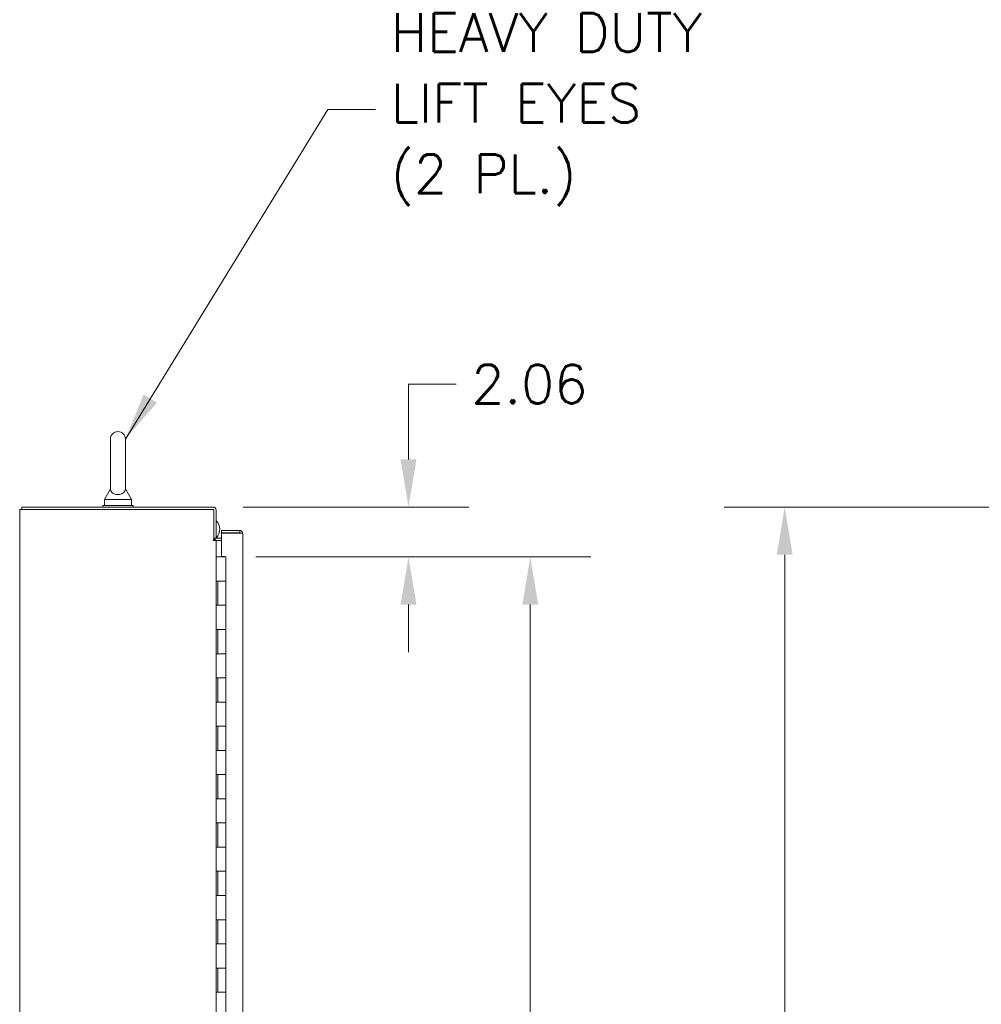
# Model space of a CAD drawing. Header units: inches. Extents: x 14 to 326, y 10 to 205.
# Tile 16 of 107: x 29 to 69, y 134 to 175. Entities that reach past the tile are written whole.
import ezdxf

# ---------------------------------------------------------------- set-up
doc = ezdxf.new("R2010")
doc.units = ezdxf.units.IN
doc.header["$LTSCALE"] = 20
doc.header["$MEASUREMENT"] = 0
for name, color, linetype, lineweight in [('Dimension (ANSI)', 7, 'Continuous', 5), ('Symbol (ANSI)', 7, 'Continuous', 5), ('Visible (ANSI)', 7, 'Continuous', 5)]:
    doc.layers.add(name, color=color, linetype=linetype, lineweight=lineweight)
doc.styles.add('ROMANS', font='romans.shx')
doc.dimstyles.new('Default (ANSI)', dxfattribs={"dimscale": 20, "dimtxt": 0.08, "dimasz": 0.098425, "dimexe": 0.125, "dimexo": 0.0625, "dimgap": 0.031496, "dimtad": 0, "dimtih": 1, "dimtoh": 1, "dimrnd": 1e-08, "dimzin": 0, "dimdsep": 46, "dimtxsty": 'ROMANS', "dimcen": 0.09, "dimdle": 0.393701, "dimclrd": 256, "dimclre": 256, "dimclrt": 256, "dimadec": 0, "dimazin": 0, "dimtfac": 1.25, "dimtofl": 0, "dimtmove": 0, "dimatfit": 3, "dimfxl": 1, "dimtolj": 1, "dimtzin": 0, "dimlwd": -1, "dimlwe": -1, "dimarcsym": 0})
doc.dimstyles.new('Default (ANSI)$7', dxfattribs={"dimscale": 20, "dimtxt": 0.08, "dimasz": 0.098425, "dimexe": 0.125, "dimexo": 0.0625, "dimgap": 0.031496, "dimtad": 0, "dimtih": 1, "dimtoh": 1, "dimrnd": 1e-08, "dimzin": 0, "dimdsep": 46, "dimtxsty": 'ROMANS', "dimcen": 0.09, "dimdle": 0.393701, "dimclrd": 256, "dimclre": 256, "dimclrt": 256, "dimadec": 0, "dimazin": 0, "dimtfac": 1.25, "dimtofl": 0, "dimtmove": 0, "dimatfit": 3, "dimfxl": 1, "dimtolj": 1, "dimtzin": 0, "dimlwd": -1, "dimlwe": -1, "dimarcsym": 0})

# ---------------------------------------------------------------- blocks, each defined once
blk = doc.blocks.new('*D7')
at = {"layer": 'Defpoints', "color": 0, "transparency": 16777216}
for p in [(60.663, 154.612), (87.288, 154.612), (87.435, 88.487)]:
    blk.add_point(p, dxfattribs=at)
at = {"layer": 'Dimension (ANSI)', "transparency": 16777216}
for p, q in [((86.038, 154.612), (58.163, 154.612)), ((60.663, 152.643), (60.663, 125.646)), ((60.663, 90.455), (60.663, 117.453)), ((86.185, 88.487), (58.163, 88.487))]:
    blk.add_line(p, q, dxfattribs=at)
for points in [[(60.335, 152.643), (60.991, 152.643), (60.663, 154.612)], [(60.335, 90.455), (60.991, 90.455), (60.663, 88.487)]]:
    blk.add_solid(points, dxfattribs=at)
at = {"layer": 'Dimension (ANSI)', "transparency": 16777216, "insert": (60.663, 121.549), "char_height": 1.6, "attachment_point": 5, "style": 'ROMANS'}
blk.add_mtext('\\A1;66.13{\\PTOTAL\\PHEIGHT}', dxfattribs=at)
blk = doc.blocks.new('*D46')
at = {"layer": 'Defpoints', "color": 0, "transparency": 16777216}
for p in [(37.54, 152.55), (37.54, 102.55), (50.139, 102.55)]:
    blk.add_point(p, dxfattribs=at)
at = {"layer": 'Dimension (ANSI)', "transparency": 16777216}
for p, q in [((38.79, 152.55), (52.639, 152.55)), ((50.139, 150.581), (50.139, 131.647)), ((50.139, 104.518), (50.139, 123.453)), ((38.79, 102.55), (52.639, 102.55))]:
    blk.add_line(p, q, dxfattribs=at)
for points in [[(49.811, 150.581), (50.467, 150.581), (50.139, 152.55)], [(49.811, 104.518), (50.467, 104.518), (50.139, 102.55)]]:
    blk.add_solid(points, dxfattribs=at)
at = {"layer": 'Dimension (ANSI)', "transparency": 16777216, "insert": (50.139, 127.55), "char_height": 1.6, "attachment_point": 5, "style": 'ROMANS'}
blk.add_mtext('\\A1;50.00{\\PCONT.\\PHINGE}', dxfattribs=at)
blk = doc.blocks.new('*D47')
at = {"layer": 'Defpoints', "color": 0, "transparency": 16777216}
for p in [(37.02, 154.612), (37.54, 152.55), (45.102, 152.55)]:
    blk.add_point(p, dxfattribs=at)
at = {"layer": 'Dimension (ANSI)', "transparency": 16777216}
for p, q in [((45.102, 156.58), (45.102, 159.699)), ((45.102, 159.699), (47.071, 159.699)), ((38.27, 154.612), (47.602, 154.612)), ((38.79, 152.55), (47.602, 152.55)), ((45.102, 150.581), (45.102, 148.613))]:
    blk.add_line(p, q, dxfattribs=at)
for points in [[(44.774, 156.58), (45.43, 156.58), (45.102, 154.612)], [(44.774, 150.581), (45.43, 150.581), (45.102, 152.55)]]:
    blk.add_solid(points, dxfattribs=at)
at = {"layer": 'Dimension (ANSI)', "transparency": 16777216, "insert": (47.701, 160.499), "char_height": 1.6, "attachment_point": 1, "style": 'ROMANS'}
blk.add_mtext('\\A1;2.06', dxfattribs=at)

msp = doc.modelspace()

# ---------------------------------------------------------------- linework, layer by layer
at = {"layer": 'Visible (ANSI)'}
for p, q in [((32.7728, 157.4245), (32.7728, 155.3645)), ((33.3928, 155.3645), (33.3928, 157.4245)), ((32.7728, 155.3645), (32.5228, 154.9245)), ((33.3928, 155.3645), (33.6428, 154.9245)), ((32.5228, 154.9245), (33.6428, 154.9245)), ((32.5228, 154.9245), (32.5228, 154.6745)), ((33.6428, 154.9245), (33.6428, 154.6745)), ((29.1453, 154.5183), (29.0203, 154.5183)), ((29.0203, 100.5807), (29.0203, 154.5183)), ((37.0204, 154.612), (29.114, 154.612)), ((29.114, 154.612), (29.114, 154.5183)), ((29.1453, 154.5183), (37.0516, 154.5183)), ((32.4578, 154.6745), (33.7078, 154.6745)), ((32.4578, 154.612), (32.4578, 154.6745)), ((33.7078, 154.612), (33.7078, 154.6745)), ((37.0516, 154.5183), (37.0516, 153.2372)), ((37.1453, 153.3307), (37.1453, 154.487)), ((38.1222, 153.6433), (37.3721, 153.6433)), ((37.3721, 153.6433), (37.3721, 153.5496)), ((37.3721, 153.5496), (38.1222, 153.5496)), ((37.3721, 153.5386), (37.3721, 152.5652)), ((38.1222, 153.5386), (37.3721, 153.5386)), ((38.1222, 153.5496), (38.1222, 153.6433)), ((38.2471, 153.5184), (38.2471, 101.5808)), ((37.0202, 153.237), (37.0202, 153.2372)), ((37.0202, 153.2372), (37.0516, 153.2372)), ((37.0204, 153.237), (37.0202, 153.237)), ((37.1453, 153.237), (37.0204, 153.237)), ((37.0516, 153.3307), (37.1453, 153.3307)), ((37.1766, 153.237), (37.1453, 153.237)), ((37.1453, 153.237), (37.1453, 101.862)), ((37.3721, 153.3307), (37.1766, 153.3307)), ((37.3721, 153.237), (37.1766, 153.237)), ((37.2168, 152.55), (37.1453, 152.55)), ((37.2168, 152.55), (37.5405, 152.55)), ((37.3721, 152.5652), (37.4971, 152.5652)), ((37.4971, 152.5652), (37.4971, 152.55)), ((37.5405, 151.55), (37.5405, 152.55)), ((37.1482, 150.55), (37.1482, 151.55)), ((37.1482, 151.55), (37.2168, 151.55)), ((37.2105, 150.55), (37.2105, 151.55)), ((37.5405, 151.55), (37.2168, 151.55)), ((37.2168, 151.55), (37.5405, 151.55)), ((37.5405, 150.55), (37.5405, 151.55)), ((37.2168, 150.55), (37.1482, 150.55)), ((37.2168, 150.55), (37.5405, 150.55)), ((37.5405, 150.55), (37.2168, 150.55)), ((37.5405, 149.55), (37.5405, 150.55)), ((37.1482, 148.55), (37.1482, 149.55)), ((37.1482, 149.55), (37.2168, 149.55)), ((37.2105, 148.55), (37.2105, 149.55)), ((37.5405, 149.55), (37.2168, 149.55)), ((37.2168, 149.55), (37.5405, 149.55)), ((37.5405, 148.55), (37.5405, 149.55)), ((37.2168, 148.55), (37.1482, 148.55)), ((37.2168, 148.55), (37.5405, 148.55)), ((37.5405, 148.55), (37.2168, 148.55)), ((37.5405, 147.55), (37.5405, 148.55)), ((37.1482, 146.55), (37.1482, 147.55)), ((37.1482, 147.55), (37.2168, 147.55)), ((37.2105, 146.55), (37.2105, 147.55)), ((37.5405, 147.55), (37.2168, 147.55)), ((37.2168, 147.55), (37.5405, 147.55)), ((37.5405, 146.55), (37.5405, 147.55)), ((37.2168, 146.55), (37.1482, 146.55)), ((37.2168, 146.55), (37.5405, 146.55)), ((37.5405, 146.55), (37.2168, 146.55)), ((37.5405, 145.55), (37.5405, 146.55)), ((37.1482, 144.55), (37.1482, 145.55)), ((37.1482, 145.55), (37.2168, 145.55)), ((37.2105, 144.55), (37.2105, 145.55)), ((37.5405, 145.55), (37.2168, 145.55)), ((37.2168, 145.55), (37.5405, 145.55)), ((37.5405, 144.55), (37.5405, 145.55)), ((37.2168, 144.55), (37.1482, 144.55)), ((37.2168, 144.55), (37.5405, 144.55)), ((37.5405, 144.55), (37.2168, 144.55)), ((37.5405, 143.55), (37.5405, 144.55)), ((37.1482, 142.55), (37.1482, 143.55)), ((37.1482, 143.55), (37.2168, 143.55)), ((37.2105, 142.55), (37.2105, 143.55)), ((37.5405, 143.55), (37.2168, 143.55)), ((37.2168, 143.55), (37.5405, 143.55)), ((37.5405, 142.55), (37.5405, 143.55)), ((37.2168, 142.55), (37.1482, 142.55)), ((37.2168, 142.55), (37.5405, 142.55)), ((37.5405, 142.55), (37.2168, 142.55)), ((37.5405, 141.55), (37.5405, 142.55)), ((37.1482, 140.55), (37.1482, 141.55)), ((37.1482, 141.55), (37.2168, 141.55)), ((37.2105, 140.55), (37.2105, 141.55)), ((37.5405, 141.55), (37.2168, 141.55)), ((37.2168, 141.55), (37.5405, 141.55)), ((37.5405, 140.55), (37.5405, 141.55)), ((37.2168, 140.55), (37.1482, 140.55)), ((37.2168, 140.55), (37.5405, 140.55)), ((37.5405, 140.55), (37.2168, 140.55)), ((37.5405, 139.55), (37.5405, 140.55)), ((37.1482, 138.55), (37.1482, 139.55)), ((37.1482, 139.55), (37.2168, 139.55)), ((37.2105, 138.55), (37.2105, 139.55)), ((37.5405, 139.55), (37.2168, 139.55)), ((37.2168, 139.55), (37.5405, 139.55)), ((37.5405, 138.55), (37.5405, 139.55)), ((37.2168, 138.55), (37.1482, 138.55)), ((37.2168, 138.55), (37.5405, 138.55)), ((37.5405, 138.55), (37.2168, 138.55)), ((37.5405, 137.55), (37.5405, 138.55)), ((37.1482, 136.55), (37.1482, 137.55)), ((37.1482, 137.55), (37.2168, 137.55)), ((37.2105, 136.55), (37.2105, 137.55)), ((37.5405, 137.55), (37.2168, 137.55)), ((37.2168, 137.55), (37.5405, 137.55)), ((37.5405, 136.55), (37.5405, 137.55)), ((37.2168, 136.55), (37.1482, 136.55)), ((37.2168, 136.55), (37.5405, 136.55)), ((37.5405, 136.55), (37.2168, 136.55)), ((37.5405, 135.55), (37.5405, 136.55)), ((37.1482, 134.55), (37.1482, 135.55)), ((37.1482, 135.55), (37.2168, 135.55)), ((37.2105, 134.55), (37.2105, 135.55)), ((37.5405, 135.55), (37.2168, 135.55)), ((37.2168, 135.55), (37.5405, 135.55)), ((37.5405, 134.55), (37.5405, 135.55)), ((37.2168, 134.55), (37.1482, 134.55)), ((37.2168, 134.55), (37.5405, 134.55)), ((37.5405, 134.55), (37.2168, 134.55)), ((37.5405, 133.55), (37.5405, 134.55))]:
    msp.add_line(p, q, dxfattribs=at)
for centre, radius, start, end in [((33.0828, 157.4245), 0.31, 0, 180), ((37.0204, 154.487), 0.1249, 0, 90), ((36.7963, 153.6886), 0.5, 315.75887, 45.73101), ((36.7963, 153.6886), 0.5, 300.70565, 304.99671), ((37.1766, 153.3619), 0.1249, 194.48343, 270), ((37.1766, 153.3619), 0.0312, 180, 270)]:
    msp.add_arc(centre, radius, start, end, dxfattribs=at)
for points, knots in [([(33.3928, 155.3645), (33.3928, 155.3645), (33.393, 155.3607), (33.3918, 155.3393), (33.3895, 155.3188), (33.3713, 155.267), (33.3527, 155.2369), (33.3015, 155.1908), (33.2738, 155.1732), (33.2123, 155.1479), (33.1807, 155.1393), (33.1153, 155.1299), (33.083, 155.1288), (33.0197, 155.1332), (32.9899, 155.1386), (32.9324, 155.1553), (32.9058, 155.1669), (32.8555, 155.1971), (32.8339, 155.2162), (32.7945, 155.2651), (32.7836, 155.2938), (32.7736, 155.3363), (32.773, 155.3546), (32.7728, 155.3635), (32.7728, 155.3645), (32.7728, 155.3645)], [0, 0, 0, 0, 0.06292404, 0.06292404, 0.14907055, 0.14907055, 0.25610509, 0.25610509, 0.336116, 0.336116, 0.40328218, 0.40328218, 0.46536928, 0.46536928, 0.52564713, 0.52564713, 0.59143372, 0.59143372, 0.67079373, 0.67079373, 0.78259067, 0.78259067, 0.8847232, 0.8847232, 0.91423809, 0.91423809, 0.91423809, 0.91423809]), ([(38.1222, 153.6433), (38.1643, 153.6433), (38.2058, 153.6204), (38.2281, 153.5846), (38.2405, 153.5649), (38.2471, 153.5417), (38.2471, 153.5184)], [-1, -1, -1, -1, -0.3557543, -0.3557543, -0.3557543, 0, 0, 0, 0]), ([(38.1478, 153.5357), (38.1429, 153.5428), (38.1352, 153.5481), (38.1265, 153.5493), (38.1251, 153.5495), (38.1237, 153.5496), (38.1222, 153.5496)], [0.37885336, 0.37885336, 0.37885336, 0.37885336, 0.91100988, 0.91100988, 0.91100988, 1, 1, 1, 1]), ([(38.1481, 153.5359), (38.1807, 153.5325), (38.2104, 153.529), (38.2281, 153.5256), (38.2405, 153.5232), (38.2471, 153.5208), (38.2471, 153.5184)], [-0.86719116, -0.86719116, -0.86719116, -0.86719116, -0.3557543, -0.3557543, -0.3557543, 0, 0, 0, 0])]:
    msp.add_open_spline(points, degree=3, knots=knots, dxfattribs=at)
msp.add_open_spline([(38.1222, 153.5386), (38.1309, 153.5377), (38.1396, 153.5368), (38.1481, 153.5359)], degree=3, dxfattribs=at)

# ---------------------------------------------------------------- texts
at = {"layer": 'Symbol (ANSI)', "insert": (44.3694, 171.05), "char_height": 1.6, "width": 15.114377, "attachment_point": 4, "line_spacing_factor": 1.093904, "style": 'ROMANS'}
msp.add_mtext('{\\fRomanS|b0|i0;\\H1.6000;HEAVY DUTY\\PLIFT EYES\\P(2 PL.)}', dxfattribs=at)

# ---------------------------------------------------------------- dimensions: what is measured, and where the dimension line sits
at = {"layer": 'Dimension (ANSI)'}
dim = msp.add_linear_dim(base=(45.1024, 152.55), p1=(37.0204, 154.612), p2=(37.5405, 152.55), angle=90, dimstyle='Default (ANSI)', override={"dimdec": 2, "dimtp": 0, "dimtm": 0, "dimtdec": 2, "dimatfit": 1}, dxfattribs=at)
dim.commit()
dim.dimension.update_dxf_attribs({"geometry": '*D47', "text_midpoint": (50.1389, 159.699), "dimtype": 160})
for base, p1, p2, text, picture, middle in [((60.6631199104, 154.6119527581), (87.4347734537, 88.4869527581), (87.2876263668, 154.6119527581), '<>{\\PTOTAL\\PHEIGHT}', '*D7', (60.6631199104, 121.5494527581)), ((50.1389, 102.55), (37.5405, 152.55), (37.5405, 102.55), '<>{\\PCONT.\\PHINGE}', '*D46', (50.1389, 127.55))]:
    dim = msp.add_linear_dim(base=base, p1=p1, p2=p2, angle=90, text=text, dimstyle='Default (ANSI)', override={"dimdec": 2, "dimtp": 0, "dimtm": 0, "dimtdec": 2, "dimatfit": 1}, dxfattribs=at)
    dim.commit()
    dim.dimension.update_dxf_attribs({"geometry": picture, "text_midpoint": middle, "dimtype": 160})

# ---------------------------------------------------------------- leaders
at = {"layer": 'Symbol (ANSI)', "annotation_type": 0, "has_hookline": 1, "hookline_direction": 0, "text_width": 14.5819}
msp.add_leader([(33.3928, 157.4245), (41.7709, 171.05), (43.7394, 171.05)], dimstyle='Default (ANSI)$7', override={"dimtad": 0}, dxfattribs=at)

doc.saveas('drawing.dxf')
